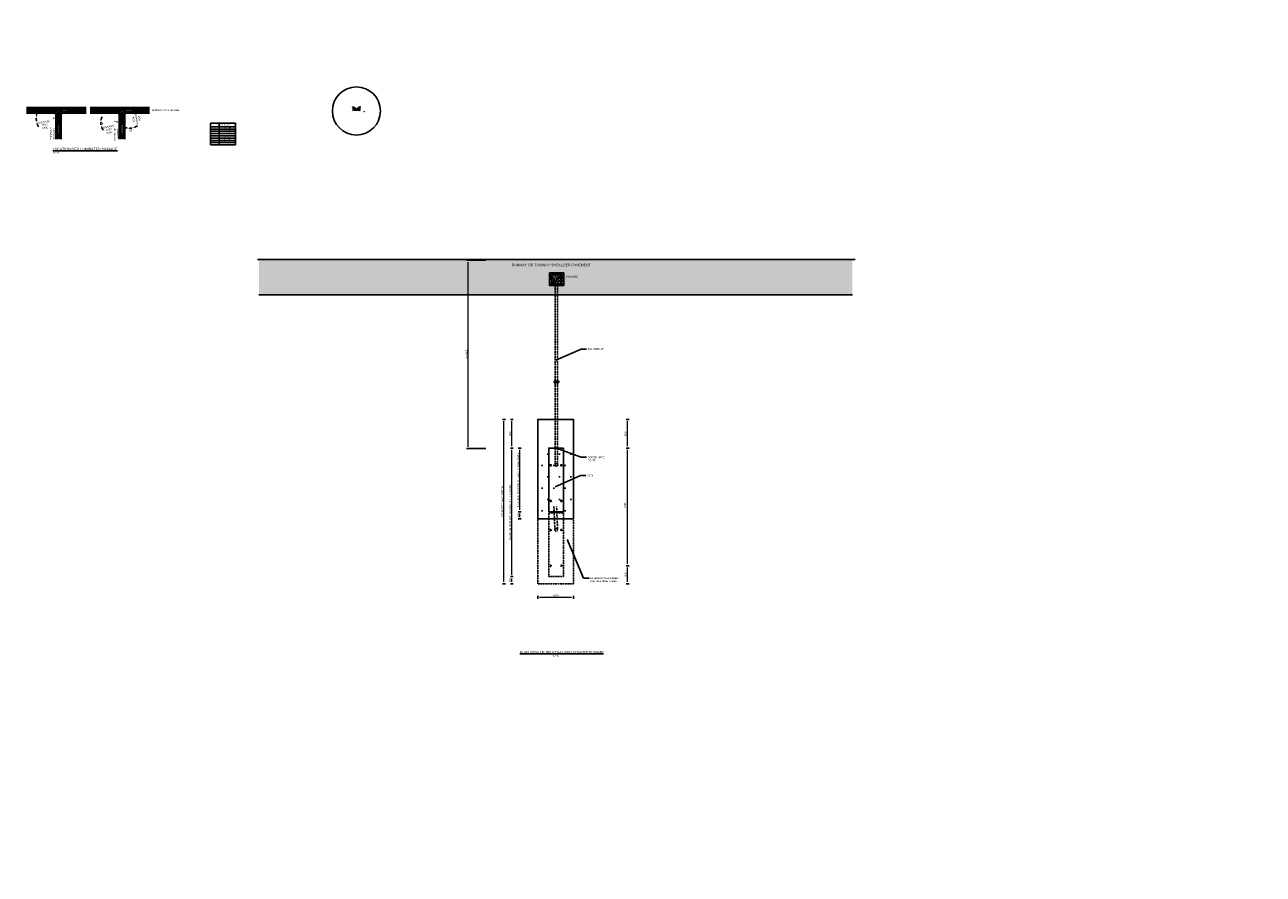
# Model space of a CAD drawing. Header units: metres. Extents: x -4024927 to 10167049, y -539908 to 13839353.
# Tile 167 of 211: x 1397620 to 1432263, y -58471 to -34706. Entities that reach past the tile are written whole.
import ezdxf
from ezdxf import colors
from ezdxf.entities.mleader import LeaderData, LeaderLine
from ezdxf.math import Vec2, Vec3

# ---------------------------------------------------------------- set-up
doc = ezdxf.new("R2010")
doc.units = ezdxf.units.M
for name, pattern in [('CENTERX2', [4, 2.5, -0.5, 0.5, -0.5]), ('CONTINOUS', [0]), ('CONTINUA', [0]), ('CONTIUOUS', [0]), ('DASHED', [0.75, 0.5, -0.25]), ('HIDDEN', [0.375, 0.25, -0.125])]:
    doc.linetypes.add(name, pattern=pattern)
doc.layers.add('.', color=7, linetype='Continuous', plot=False)
for name, color, linetype in [('C-ANNO-DIMS', 1, 'Continuous'), ('C-ANNO-GENF-TEXT-N_25', 2, 'Continuous'), ('C-ANNO-GENF-TEXT-N_35', 3, 'Continuous'), ('C-DETL-BRKL', 1, 'CONTINOUS'), ('C-DETL-DIMS', 2, 'Continuous'), ('C-PAVE-EDGE-RWY-N', 3, 'Continuous'), ('C-UTIL-EDGE-CONC', 4, 'Continuous'), ('C-UTIL-PATT-CONC-DUCT', 1, 'Continuous'), ('CDA1020_airp_light_appr', 2, 'Continuous'), ('CDA1030_airp_light_appr', 3, 'Continuous'), ('E-DETL-GNRL-MISC', 8, 'Continuous'), ('E-GNRL-MISC-PROP', 3, 'Continuous'), ('EL-AGLI-EQUP-PAPI-N-RefEdit0', 1, 'CONTIUOUS'), ('V-PTOS-CL', 1, 'Continuous')]:
    doc.layers.add(name, color=color, linetype=linetype)
doc.styles.add('Arial', font='arial.ttf')
doc.styles.get("Standard").update_dxf_attribs({"font": 'arial.ttf'})
doc.dimstyles.new('DS-100-25', dxfattribs={"dimscale": 100, "dimtxt": 2.5, "dimasz": 2.5, "dimexe": 0, "dimexo": 0, "dimgap": 1, "dimtad": 1, "dimdec": 0, "dimzin": 0, "dimtxsty": 'Standard', "dimblk1": 'DIMARROW', "dimblk2": 'DIMARROW', "dimsah": 1, "dimcen": -3, "dimse1": 1, "dimse2": 1, "dimclrd": 256, "dimclre": 256, "dimclrt": 256, "dimadec": 0, "dimazin": 0, "dimtfac": 1, "dimtdec": 0, "dimtix": 1, "dimtmove": 2, "dimatfit": 3, "dimfxl": 1, "dimtvp": 1.25, "dimarcsym": 0})
pattern_1 = [(95, (1300956.306, 45221.56), (70.047325, 58.77669), [9.525, -104.775]), (40, (1300956.31, 45221.56), (-80.009227, 55.088364), [7.62, -83.82029]), (145.451445, (1300962.14, 45226.46), (-9.9619, 113.86505), [8.095004, -89.04512]), (91.1842, (1300938.35, 45239.52), (110.70512, 80.97671), [14.2875, -157.1625]), (141.63556, (1300947.57, 45246.27), (-3.54331, 171.41338), [12.14251, -133.5678]), (36.18415, (1300938.35, 45239.52), (-3.54331, 171.41338), [11.42998, -125.72987]), (66, (1300951.815, 45244.01), (89.75999, 17.447575), [9.525, -104.775]), (11, (1300951.82, 45244.01), (-43.269963, 86.970597), [7.62, -83.82]), (116.451445, (1300959.295, 45245.465), (46.490026, 104.41817), [8.095004, -89.04497]), (82.5, (1300956.306, 45221.56), (-28.8027345, 30.986707), [0, -82.804, 0, -85.09, 0, -84.1375]), (52.5, (1300956.306, 45221.56), (-11.794864, 59.0435), [0, -48.514, 0, -80.899, 0, -32.0675]), (12.5, (1300936.28, 45201.535), (49.9639315, 45.913098), [0, -31.75, 0, -99.06, 0, -131.445]), (2.5, (1300927.3, 45192.554), (43.381952, 61.361196), [0, -41.275, 0, -65.786, 0, -93.345])]

# ---------------------------------------------------------------- blocks, each defined once
blk = doc.blocks.new('*T99')
at = {"layer": 'C-ANNO-DIMS', "color": 0, "linetype": 'ByBlock', "lineweight": -2, "transparency": 16777216}
for p, q in [((0, 0), (700, 0)), ((0, 0), (0, -611)), ((250, 0), (250, -611)), ((700, 0), (700, -611)), ((0, -104), (700, -104)), ((0, -167), (700, -167)), ((0, -231), (700, -231)), ((0, -294), (700, -294)), ((0, -357), (700, -357)), ((0, -421), (700, -421)), ((0, -484), (700, -484)), ((0, -547), (700, -547)), ((0, -611), (700, -611))]:
    blk.add_line(p, q, dxfattribs=at)
at = {"layer": 'C-ANNO-DIMS', "color": 0, "transparency": 16777216, "char_height": 25, "attachment_point": 5, "style": 'Arial'}
for s, insert, width in [('{\\fArial|b0|i0|c0;Sign Type', (125, -52), 220), ('{\\fArial|b0|i0|c0;4', (125, -326), 220), ('{\\fArial|b0|i0|c0;2', (125, -199), 220), ('{\\fArial|b0|i0|c0;3', (125, -262), 220), ('{\\fArial|b0|i0|c0;1', (125, -136), 220), ('{\\fArial|b0|i0|c0;Concrete Base Width (m)', (475, -52), 420), ('{\\fArial|b0|i0|c0;0.95 - 1.65', (475, -136), 420), ('{\\fArial|b0|i0|c0;2.7 - 3.15', (475, -262), 420), ('{\\fArial|b0|i0|c0;3.2 - 4.15', (475, -326), 420), ('{\\fArial|b0|i0|c0;1.7 - 2.65', (475, -199), 420), ('{\\fArial|b0|i0|c0;5', (125, -389), 220), ('{\\fArial|b0|i0|c0;6', (125, -452), 220), ('{\\fArial|b0|i0|c0;7', (125, -516), 220), ('{\\fArial|b0|i0|c0;8', (125, -579), 220), ('{\\fArial|b0|i0|c0;4.2 - 5.15', (475, -389), 420), ('{\\fArial|b0|i0|c0;5.2 - 6.15', (475, -452), 420), ('{\\fArial|b0|i0|c0;6.2 - 7.45', (475, -516), 420), ('{\\fArial|b0|i0|c0;>7.5', (475, -579), 420)]:
    blk.add_mtext(s, dxfattribs=dict(at, insert=insert, width=width))
blk = doc.blocks.new('DIMARROW')
blk.add_line((0, 0.8), (0, -0.8))
blk.add_lwpolyline([(0, 0, 0, 0.4, 0), (-1, 0, 0, 0, 0), (-0.97, 0, 0, 0, 0)], format="xyseb")
blk = doc.blocks.new('*D405')
at = {"layer": 'C-DETL-DIMS', "lineweight": 15, "transparency": 16777216}
blk.add_line((1412018, -50722), (1412918, -50722), dxfattribs=at)
at = {"layer": 'Defpoints', "color": 0, "transparency": 16777216}
for p in [(1411968, -49739), (1412968, -49739), (1412968, -50722)]:
    blk.add_point(p, dxfattribs=at)
at = {"layer": 'C-DETL-DIMS', "lineweight": 15, "transparency": 16777216, "xscale": 50, "yscale": 50, "zscale": 50, "rotation": 180}
blk.add_blockref('DIMARROW', (1411968, -50722), dxfattribs=at)
at = {"layer": 'C-DETL-DIMS', "lineweight": 15, "transparency": 16777216, "xscale": 50, "yscale": 50, "zscale": 50}
blk.add_blockref('DIMARROW', (1412968, -50722), dxfattribs=at)
at = {"layer": 'C-DETL-DIMS', "transparency": 16777216, "insert": (1412468, -50676), "char_height": 50, "attachment_point": 5, "style": 'Arial'}
blk.add_mtext('1000', dxfattribs=at)
blk = doc.blocks.new('_Dot')
at = {"color": 0, "linetype": 'ByBlock', "lineweight": -2}
blk.add_line((-0.5, 0), (-1, 0), dxfattribs=at)
at = {"color": 0, "linetype": 'ByBlock', "const_width": 0.5}
blk.add_lwpolyline([(-0.25, 0, 1), (0.25, 0, 1)], format="xyb", close=True, dxfattribs=at)
blk = doc.blocks.new('*D423')
at = {"layer": 'C-DETL-DIMS', "lineweight": 15, "transparency": 16777216}
blk.add_line((1414483, -49791), (1414483, -46598), dxfattribs=at)
at = {"layer": 'Defpoints', "color": 0, "transparency": 16777216}
for p in [(1412681, -46548), (1414483, -46548), (1412681, -49841)]:
    blk.add_point(p, dxfattribs=at)
at = {"layer": 'C-DETL-DIMS', "lineweight": 15, "transparency": 16777216, "xscale": 50, "yscale": 50, "zscale": 50}
for p, rotation in [((1414483, -46548), 90), ((1414483, -49841), 270)]:
    blk.add_blockref('DIMARROW', p, dxfattribs=dict(at, rotation=rotation))
at = {"layer": 'C-DETL-DIMS', "transparency": 16777216, "insert": (1414410, -48140), "char_height": 50, "attachment_point": 5, "rotation": 90, "style": 'Arial'}
blk.add_mtext('VAR.', dxfattribs=at)
blk = doc.blocks.new('*D424')
at = {"layer": 'C-DETL-DIMS', "lineweight": 15, "transparency": 16777216}
blk.add_line((1414483, -50293), (1414483, -49891), dxfattribs=at)
at = {"layer": 'Defpoints', "color": 0, "transparency": 16777216}
for p in [(1412959, -49841), (1414483, -49841), (1412852, -50343)]:
    blk.add_point(p, dxfattribs=at)
at = {"layer": 'C-DETL-DIMS', "lineweight": 15, "transparency": 16777216, "xscale": 50, "yscale": 50, "zscale": 50}
for p, rotation in [((1414483, -49841), 90), ((1414483, -50343), 270)]:
    blk.add_blockref('DIMARROW', p, dxfattribs=dict(at, rotation=rotation))
at = {"layer": 'C-DETL-DIMS', "transparency": 16777216, "insert": (1414424, -50093), "char_height": 50, "attachment_point": 5, "rotation": 90, "style": 'Arial'}
blk.add_mtext('500', dxfattribs=at)
blk = doc.blocks.new('*D425')
at = {"layer": 'C-DETL-DIMS', "lineweight": 15, "transparency": 16777216}
blk.add_line((1414483, -46498), (1414483, -45798), dxfattribs=at)
at = {"layer": 'Defpoints', "color": 0, "transparency": 16777216}
for p in [(1412459, -45748), (1414483, -45748), (1412483, -46548)]:
    blk.add_point(p, dxfattribs=at)
at = {"layer": 'C-DETL-DIMS', "lineweight": 15, "transparency": 16777216, "xscale": 50, "yscale": 50, "zscale": 50}
for p, rotation in [((1414483, -45748), 90), ((1414483, -46548), 270)]:
    blk.add_blockref('DIMARROW', p, dxfattribs=dict(at, rotation=rotation))
at = {"layer": 'C-DETL-DIMS', "transparency": 16777216, "insert": (1414421, -46148), "char_height": 50, "attachment_point": 5, "rotation": 90, "style": 'Arial'}
blk.add_mtext('800', dxfattribs=at)
blk = doc.blocks.new('*D426')
at = {"layer": 'C-DETL-DIMS', "lineweight": 15, "transparency": 16777216}
blk.add_line((1411245, -50093), (1411245, -46598), dxfattribs=at)
at = {"layer": 'Defpoints', "color": 0, "transparency": 16777216}
for p in [(1411245, -46548), (1412485, -46548), (1412485, -50143)]:
    blk.add_point(p, dxfattribs=at)
at = {"layer": 'C-DETL-DIMS', "lineweight": 15, "transparency": 16777216, "xscale": 50, "yscale": 50, "zscale": 50}
for p, rotation in [((1411245, -46548), 90), ((1411245, -50143), 270)]:
    blk.add_blockref('DIMARROW', p, dxfattribs=dict(at, rotation=rotation))
at = {"layer": 'C-DETL-DIMS', "transparency": 16777216, "insert": (1411199, -48345), "char_height": 50, "width": 1765.2, "attachment_point": 5, "rotation": 90, "style": 'Arial'}
blk.add_mtext('MAXIMUM SIGN WIDTH FOR MULTIPLE SIGNS', dxfattribs=at)
blk = doc.blocks.new('*D427')
at = {"layer": 'C-DETL-DIMS', "lineweight": 15, "transparency": 16777216}
blk.add_line((1411024, -50293), (1411024, -45798), dxfattribs=at)
at = {"layer": 'Defpoints', "color": 0, "transparency": 16777216}
for p in [(1411024, -45748), (1411968, -45748), (1411968, -50343)]:
    blk.add_point(p, dxfattribs=at)
at = {"layer": 'C-DETL-DIMS', "lineweight": 15, "transparency": 16777216, "xscale": 50, "yscale": 50, "zscale": 50}
for p, rotation in [((1411024, -45748), 90), ((1411024, -50343), 270)]:
    blk.add_blockref('DIMARROW', p, dxfattribs=dict(at, rotation=rotation))
at = {"layer": 'C-DETL-DIMS', "transparency": 16777216, "insert": (1410978, -48045), "char_height": 50, "attachment_point": 5, "rotation": 90, "style": 'Arial'}
blk.add_mtext('CONCRETE BASE WIDTH', dxfattribs=at)
blk = doc.blocks.new('*D428')
at = {"layer": 'C-DETL-DIMS', "lineweight": 15, "transparency": 16777216}
blk.add_line((1411245, -50293), (1411245, -50193), dxfattribs=at)
at = {"layer": 'Defpoints', "color": 0, "transparency": 16777216}
for p in [(1411245, -50143), (1412279, -50143), (1411968, -50343)]:
    blk.add_point(p, dxfattribs=at)
at = {"layer": 'C-DETL-DIMS', "lineweight": 15, "transparency": 16777216, "xscale": 50, "yscale": 50, "zscale": 50}
for p, rotation in [((1411245, -50143), 90), ((1411245, -50343), 270)]:
    blk.add_blockref('DIMARROW', p, dxfattribs=dict(at, rotation=rotation))
at = {"layer": 'C-DETL-DIMS', "transparency": 16777216, "insert": (1411200, -50243), "char_height": 50, "attachment_point": 5, "rotation": 90, "style": 'Arial'}
blk.add_mtext('200', dxfattribs=at)
blk = doc.blocks.new('*D429')
at = {"layer": 'C-DETL-DIMS', "lineweight": 15, "transparency": 16777216}
blk.add_line((1411245, -46498), (1411245, -45798), dxfattribs=at)
at = {"layer": 'Defpoints', "color": 0, "transparency": 16777216}
for p in [(1411245, -45748), (1412468, -45748), (1412279, -46548)]:
    blk.add_point(p, dxfattribs=at)
at = {"layer": 'C-DETL-DIMS', "lineweight": 15, "transparency": 16777216, "xscale": 50, "yscale": 50, "zscale": 50}
for p, rotation in [((1411245, -45748), 90), ((1411245, -46548), 270)]:
    blk.add_blockref('DIMARROW', p, dxfattribs=dict(at, rotation=rotation))
at = {"layer": 'C-DETL-DIMS', "transparency": 16777216, "insert": (1411200, -46148), "char_height": 50, "attachment_point": 5, "rotation": 90, "style": 'Arial'}
blk.add_mtext('800', dxfattribs=at)
blk = doc.blocks.new('*D412')
at = {"layer": 'C-DETL-DIMS', "lineweight": 15, "transparency": 16777216}
blk.add_line((1411466, -48279), (1411466, -46598), dxfattribs=at)
at = {"layer": 'Defpoints', "color": 0, "transparency": 16777216}
for p in [(1411466, -46548), (1412712, -46548), (1412690, -48329)]:
    blk.add_point(p, dxfattribs=at)
at = {"layer": 'C-DETL-DIMS', "lineweight": 15, "transparency": 16777216, "xscale": 50, "yscale": 50, "zscale": 50}
for p, rotation in [((1411466, -46548), 90), ((1411466, -48329), 270)]:
    blk.add_blockref('DIMARROW', p, dxfattribs=dict(at, rotation=rotation))
at = {"layer": 'C-DETL-DIMS', "transparency": 16777216, "insert": (1411420, -47438), "char_height": 50, "width": 1765.2, "attachment_point": 5, "rotation": 90, "style": 'Arial'}
blk.add_mtext('MAXIMUM SIGN WIDTH FOR A SINGLE SIGNS', dxfattribs=at)
blk = doc.blocks.new('*D413')
at = {"layer": 'C-DETL-DIMS', "lineweight": 15, "transparency": 16777216}
blk.add_line((1411466, -48479), (1411466, -48379), dxfattribs=at)
at = {"layer": 'Defpoints', "color": 0, "transparency": 16777216}
for p in [(1411466, -48329), (1412506, -48329), (1412195, -48529)]:
    blk.add_point(p, dxfattribs=at)
at = {"layer": 'C-DETL-DIMS', "lineweight": 15, "transparency": 16777216, "xscale": 50, "yscale": 50, "zscale": 50}
for p, rotation in [((1411466, -48329), 90), ((1411466, -48529), 270)]:
    blk.add_blockref('DIMARROW', p, dxfattribs=dict(at, rotation=rotation))
at = {"layer": 'C-DETL-DIMS', "transparency": 16777216, "insert": (1411421, -48429), "char_height": 50, "attachment_point": 5, "rotation": 90, "style": 'Arial'}
blk.add_mtext('200', dxfattribs=at)
blk = doc.blocks.new('*D414')
at = {"layer": 'C-DETL-DIMS', "lineweight": -2, "transparency": 16777216}
for p, q in [((1410519, -41296), (1410019, -41296)), ((1410519, -46562), (1410019, -46562))]:
    blk.add_line(p, q, dxfattribs=at)
at = {"layer": 'C-DETL-DIMS', "lineweight": 15, "transparency": 16777216}
blk.add_line((1410019, -46512), (1410019, -41346), dxfattribs=at)
at = {"layer": 'Defpoints', "color": 0, "transparency": 16777216}
for p in [(1410019, -41296), (1410550, -41296), (1414043, -46562)]:
    blk.add_point(p, dxfattribs=at)
at = {"layer": 'C-DETL-DIMS', "lineweight": 15, "transparency": 16777216, "xscale": 50, "yscale": 50, "zscale": 50}
for p, rotation in [((1410019, -41296), 90), ((1410019, -46562), 270)]:
    blk.add_blockref('DIMARROW', p, dxfattribs=dict(at, rotation=rotation))
at = {"layer": 'C-DETL-DIMS', "transparency": 16777216, "insert": (1409974, -43929), "char_height": 50, "attachment_point": 5, "rotation": 90, "style": 'Arial', "bg_fill": 3, "box_fill_scale": 1.1, "bg_fill_color": 256, "bg_fill_true_color": 13158600, "bg_fill_transparency": 0}
blk.add_mtext('VARIES', dxfattribs=at)

msp = doc.modelspace()

# ---------------------------------------------------------------- hatches: boundary and pattern name
at = {"layer": '.', "ltscale": 0.5}
h = msp.add_hatch(dxfattribs=at)
h.set_pattern_fill('AR-CONC', color=253, scale=0.5, angle=45)
h.set_pattern_definition(pattern_1)
h.paths.add_polyline_path([(1412694.69, -41999.62), (1412694.69, -41647.36), (1412298.08, -41647.36), (1412298.08, -41999.62)])
h.paths.add_polyline_path([(1412350.7, -41953.11), (1412350.7, -41692.89), (1412629.28, -41692.89), (1412629.28, -41953.11)], flags=0)
h.paths.add_polyline_path([(1412350.7, -41953.11), (1412629.28, -41953.11), (1412629.28, -41692.89)], flags=16)
h.paths.add_polyline_path([(1412629.28, -41692.89), (1412350.7, -41692.89), (1412350.7, -41953.11)], flags=0)
h = msp.add_hatch(dxfattribs=at)
h.set_pattern_fill('AR-CONC', color=253, scale=0.5, angle=45)
h.set_pattern_definition(pattern_1)
h.paths.add_polyline_path([(1412350.7, -41953.11), (1412629.28, -41953.11), (1412629.28, -41692.89)])
h = msp.add_hatch(color=254)
h.dxf.hatch_style = 1
h.paths.add_polyline_path([(1404171.87, -42262.04), (1420773.63, -42262.04), (1420773.63, -41277.74), (1404171.87, -41277.74)])
at = {"layer": 'C-UTIL-PATT-CONC-DUCT', "lineweight": -2}
h = msp.add_hatch(dxfattribs=at)
h.set_pattern_fill('DOTS', color=256, scale=200, style=0)
h.set_pattern_definition([(0, (1363837.1, -94662.45), (158.75, 317.5), [0, -317.5])])
h.paths.add_polyline_path([(1412967.95, -48528.62), (1411967.95, -48528.62), (1411967.95, -46528.62), (1412967.95, -46528.62)])
edge = h.paths.add_edge_path(flags=16)
edge.add_arc((1412167.95, -47528.62), 25, 0, 360)

# ---------------------------------------------------------------- linework, layer by layer
msp.add_circle((1406897.2, -37118.31), 672.95)
at = {"color": 1}
for centre in [(1398433.6, -37318.78), (1407113.2, -37138.11), (1400206.46, -37426.78)]:
    msp.add_circle(centre, 0.937, dxfattribs=at)
at = {"color": 1, "linetype": 'DASHED', "ltscale": 35}
for centre, start, end in [((1406785.6, -37118.31), 0, 90), ((1407008.8, -37118.31), 90, 180)]:
    msp.add_arc(centre, 111.6, start, end, dxfattribs=at)
at = {"color": 1}
for centre, radius, start, end in [((1406785.6, -37118.31), 72, 0, 90), ((1407008.8, -37118.31), 72, 90, 180), ((1398433.6, -37318.78), 492.53, 180, 190), ((1398433.6, -37318.78), 492.53, 160.713229, 170.356615), ((1400122.11, -37440.06), 376.24, 154.730494, 167.365247), ((1406785.6, -37118.31), 34.2, 0, 90), ((1407008.8, -37118.31), 34.2, 90, 180), ((1398433.6, -37318.78), 492.53, 199.643385, 209.286771), ((1400122.11, -37440.06), 376.24, 180, 190), ((1400122.11, -37440.06), 376.24, 202.634753, 215.269506), ((1400553.86, -37234.18), 367.37, 244.117445, 257.058722), ((1400553.86, -37234.18), 367.37, 270, 280), ((1400553.86, -37234.18), 367.37, 292.941278, 305.882555)]:
    msp.add_arc(centre, radius, start, end, dxfattribs=at)
for points in [[(1397961.78, -37237.44), (1397934.28, -37235.12), (1397941.07, -37318.78)], [(1397956.39, -37487.89), (1397983.07, -37480.83), (1397948.55, -37404.31)], [(1399768.7, -37359.28), (1399741.27, -37356.24), (1399745.87, -37440.06)], [(1400123.66, -37400.58), (1400123.66, -37428.18), (1400206.46, -37414.38)], [(1400343.26, -37400.58), (1400343.26, -37428.18), (1400260.46, -37414.38)], [(1399761.61, -37588.73), (1399788.1, -37580.98), (1399751.59, -37505.39)], [(1400473.14, -37578.51), (1400470.03, -37605.93), (1400553.86, -37601.55)], [(1400700.96, -37585.73), (1400693.14, -37559.26), (1400617.65, -37595.97)]]:
    msp.add_solid(points, dxfattribs=at)
at = {"layer": 'C-DETL-BRKL'}
msp.add_line((1404131.71, -41277.74), (1420846.7, -41277.74), dxfattribs=at)
at = {"layer": 'C-PAVE-EDGE-RWY-N'}
msp.add_lwpolyline([(1404171.87, -42262.04), (1420773.63, -42262.04)], dxfattribs=at)
at = {"layer": 'C-UTIL-EDGE-CONC'}
msp.add_lwpolyline([(1412967.95, -48528.62), (1411967.95, -48528.62), (1411967.95, -45747.66), (1412967.95, -45747.66)], close=True, dxfattribs=at)
at = {"layer": 'CDA1020_airp_light_appr', "color": 3}
msp.add_lwpolyline([(1412690.42, -46547.66), (1412690.42, -48328.62), (1412278.7, -48328.62), (1412278.7, -46547.66)], close=True, dxfattribs=at)
at = {"layer": 'CDA1030_airp_light_appr'}
for centre in [(1412332.27, -47028.79), (1412630.02, -47028.79), (1412332.27, -48026.74), (1412630.02, -48026.74)]:
    msp.add_circle(centre, 18, dxfattribs=at)
at = {"layer": 'E-DETL-GNRL-MISC', "color": 2}
for points in [[(1397672.44, -37025.38), (1399337.84, -37025.38)], [(1397672.44, -37063.18), (1399337.84, -37063.18)], [(1399445.29, -37025.38), (1401110.7, -37025.38)], [(1399445.29, -37063.18), (1401110.7, -37063.18)], [(1397672.44, -37180.18), (1398453.4, -37180.18)], [(1398487.6, -37214.38), (1398487.6, -37906.74)], [(1398642.4, -37214.38), (1398642.4, -37906.74)], [(1398676.6, -37180.18), (1399337.84, -37180.18)], [(1399445.29, -37180.18), (1400226.26, -37180.18)], [(1400260.46, -37214.38), (1400260.46, -37906.74)], [(1400415.26, -37214.38), (1400415.26, -37906.74)], [(1400449.46, -37180.18), (1401110.7, -37180.18)]]:
    msp.add_lwpolyline(points, dxfattribs=at)
at = {"layer": 'E-DETL-GNRL-MISC', "color": 2, "linetype": 'CENTERX2'}
for points in [[(1397672.44, -37102.78), (1399337.84, -37102.78)], [(1399445.29, -37102.78), (1401110.7, -37102.78)]]:
    msp.add_lwpolyline(points, dxfattribs=at)
at = {"layer": 'E-DETL-GNRL-MISC', "color": 2}
for points in [[(1397672.44, -37142.38), (1398453.4, -37142.38, -0.41421356), (1398525.4, -37214.38), (1398525.4, -37906.74)], [(1398487.6, -37214.38, 0.41421356), (1398453.4, -37180.18)], [(1399337.84, -37142.38), (1398676.6, -37142.38, 0.41421356), (1398604.6, -37214.38), (1398604.6, -37906.74)], [(1398676.6, -37180.18, 0.41421356), (1398642.4, -37214.38)], [(1399445.29, -37142.38), (1400226.26, -37142.38, -0.41421356), (1400298.26, -37214.38), (1400298.26, -37906.74)], [(1400260.46, -37214.38, 0.41421356), (1400226.26, -37180.18)], [(1401110.7, -37142.38), (1400449.46, -37142.38, 0.41421356), (1400377.46, -37214.38), (1400377.46, -37906.74)], [(1400449.46, -37180.18, 0.41421356), (1400415.26, -37214.38)]]:
    msp.add_lwpolyline(points, format="xyb", dxfattribs=at)
at = {"layer": 'E-DETL-GNRL-MISC', "color": 2, "linetype": 'CENTERX2'}
for points in [[(1398565, -37214.38, 0.41421356), (1398453.4, -37102.78)], [(1398676.6, -37102.78, 0.41421356), (1398565, -37214.38), (1398565, -37906.74)], [(1400337.86, -37214.38, 0.41421356), (1400226.26, -37102.78)], [(1400449.46, -37102.78, 0.41421356), (1400337.86, -37214.38), (1400337.86, -37906.74)]]:
    msp.add_lwpolyline(points, format="xyb", dxfattribs=at)
at = {"layer": 'E-GNRL-MISC-PROP', "linetype": 'HIDDEN'}
for p, q in [((1412460.31, -44673.23), (1412460.31, -41999.62)), ((1412523.27, -44673.23), (1412523.27, -41999.62)), ((1412460.31, -46999.44), (1412460.31, -44712.54)), ((1412523.27, -46999.44), (1412523.27, -44712.54))]:
    msp.add_line(p, q, dxfattribs=at)
at = {"layer": 'E-GNRL-MISC-PROP'}
for p, q in [((1412460.31, -44836.55), (1412460.31, -44712.54)), ((1412523.27, -44836.55), (1412523.27, -44712.54))]:
    msp.add_line(p, q, dxfattribs=at)
at = {"layer": 'E-GNRL-MISC-PROP', "color": 251, "linetype": 'HIDDEN'}
for p, q in [((1412451.22, -48842.89), (1412420.28, -48187.55)), ((1412526.77, -48839.32), (1412495.83, -48183.98))]:
    msp.add_line(p, q, dxfattribs=at)
at = {"layer": 'E-GNRL-MISC-PROP'}
msp.add_lwpolyline([(1412428.83, -44673.23), (1412554.75, -44673.23), (1412554.75, -44712.54), (1412428.83, -44712.54)], close=True, dxfattribs=at)
at = {"layer": 'E-GNRL-MISC-PROP', "color": 251, "linetype": 'HIDDEN'}
for points in [[(1412690.42, -48362.14), (1412690.42, -50143.1), (1412278.7, -50143.1), (1412278.7, -48362.14)], [(1412967.95, -50343.1), (1411967.95, -50343.1), (1411967.95, -48528.62), (1412967.95, -48528.62)]]:
    msp.add_lwpolyline(points, close=True, dxfattribs=at)
for centre, radius in [((1412332.27, -48843.28), 18), ((1412488.68, -48834.93), 37.85), ((1412630.02, -48843.28), 18), ((1412332.27, -49841.22), 18), ((1412630.02, -49841.22), 18)]:
    msp.add_circle(centre, radius, dxfattribs=at)
at = {"layer": 'V-PTOS-CL', "color": 4, "ltscale": 0.5}
msp.add_line((1412350.7, -41953.11), (1412629.28, -41692.89), dxfattribs=at)
for points in [[(1412298.08, -41647.36), (1412694.69, -41647.36), (1412694.69, -41999.62), (1412298.08, -41999.62)], [(1412350.7, -41692.89), (1412629.28, -41692.89), (1412629.28, -41953.11), (1412350.7, -41953.11)]]:
    msp.add_lwpolyline(points, close=True, dxfattribs=at)
at = {"layer": 'V-PTOS-CL', "color": 3, "ltscale": 0.5}
msp.add_circle((1412491.79, -47020.45), 37.85, dxfattribs=at)

# ---------------------------------------------------------------- block references
msp.add_blockref('*T99', (1402812.09, -37455.61))

# ---------------------------------------------------------------- texts
at = {"color": 1, "linetype": 'CONTINUA', "style": 'Arial'}
msp.add_text('RUNWAY CENTRELINE', height=50, dxfattribs=at).set_placement((1401174.14, -37120.17))
at = {"color": 1, "char_height": 50, "attachment_point": 5, "style": 'Arial'}
for insert, rotation in [((1397978.39, -37356.73), 272.337436), ((1399782.64, -37462.65), 272.337436), ((1400594.09, -37659.96), 3.134532)]:
    msp.add_mtext('15°', dxfattribs=dict(at, insert=insert, rotation=rotation))
at = {"color": 1, "linetype": 'CONTINUA', "char_height": 50, "attachment_point": 1, "style": 'Arial'}
for s, insert, width, rotation in [('\\pxqc;SIGNAGE TEXT SIDE', (1398035.67, -37421.65), 244.7905, 10.079826), ('\\pxqc;SIDE\\PSIGNAGE TEXT', (1400673.99, -37574.52), 435.1976, 100.079826), ('\\pxqc;EDGELINE TAXIWAY', (1398326.56, -37824.34), 144, 90), ('\\pxqc;SIGNAGE TEXT SIDE', (1399831.47, -37553.39), 244.7905, 10.079826), ('\\pxqc;EDGELINE TAXIWAY', (1400114.32, -37838.22), 144, 90)]:
    msp.add_mtext(s, dxfattribs=dict(at, insert=insert, width=width, rotation=rotation))
at = {"layer": 'C-ANNO-GENF-TEXT-N_25', "attachment_point": 1, "style": 'Arial'}
for s, insert, char_height, width in [('{\\C1;RUNWAY OR TAXIWAY SHOULDER PAVEMENT}', (1411237.43, -41390.78), 70, 5029.2725), ('{\\C1;MANHOLE}', (1412755.24, -41728.96), 50, 2734.7827)]:
    msp.add_mtext(s, dxfattribs=dict(at, insert=insert, char_height=char_height, width=width))
at = {"layer": 'C-ANNO-GENF-TEXT-N_35', "char_height": 50, "attachment_point": 1, "style": 'Arial'}
for s, insert, width in [('\\pxql;{\\fArial|b0|i0|c0|p34;\\H1.4x;\\LLOCATION OF ILLUMINATED SIGNAGE\\P\\pq*;\\H0.71429x;\\l\\C1;N.T.S}', (1398402.29, -38148.96), 2293.2031), ('{\\H1.4x;\\LPLAN VIEW OF DELETHALISED CONCRETE RAMP\\H0.71429x;\\l\\P                                               \\C1;N.T.S}', (1411467.83, -52222.79), 2561.169)]:
    msp.add_mtext(s, dxfattribs=dict(at, insert=insert, width=width))

# ---------------------------------------------------------------- dimensions: what is measured, and where the dimension line sits
at = {"layer": 'C-DETL-DIMS'}
for base, p1, p2, text, picture, middle in [((1411023.92, -45747.66), (1411967.95, -50343.1), (1411967.95, -45747.66), 'CONCRETE BASE WIDTH', '*D427', (1410978.05, -48045.38)), ((1411245.11, -46547.66), (1412484.56, -50143.1), (1412484.56, -46547.66), 'MAXIMUM SIGN WIDTH FOR MULTIPLE SIGNS', '*D426', (1411199.24, -48345.38)), ((1411466.3, -46547.66), (1412690.42, -48328.62), (1412712.1, -46547.66), 'MAXIMUM SIGN WIDTH FOR A SINGLE SIGNS', '*D412', (1411420.43, -47438.14))]:
    dim = msp.add_linear_dim(base=base, p1=p1, p2=p2, angle=90, text=text, dimstyle='DS-100-25', override={"dimscale": 20, "dimtxsty": 'Arial', "dimlwd": 15}, dxfattribs=at)
    dim.commit()
    dim.dimension.update_dxf_attribs({"geometry": picture, "text_midpoint": middle})
for base, p1, p2, picture, middle in [((1411245.11, -45747.66), (1412278.7, -46547.66), (1412467.95, -45747.66), '*D429', (1411199.58, -46147.66)), ((1411466.3, -48328.62), (1412195.5, -48528.62), (1412506.24, -48328.62), '*D413', (1411420.77, -48428.62)), ((1411245.11, -50143.1), (1411967.95, -50343.1), (1412278.7, -50143.1), '*D428', (1411199.58, -50243.1))]:
    dim = msp.add_linear_dim(base=base, p1=p1, p2=p2, angle=90, dimstyle='DS-100-25', override={"dimscale": 20, "dimtxsty": 'Arial', "dimlwd": 15}, dxfattribs=at)
    dim.commit()
    dim.dimension.update_dxf_attribs({"geometry": picture, "text_midpoint": middle})
dim = msp.add_linear_dim(base=(1414482.79, -45747.66), p1=(1412482.51, -46547.66), p2=(1412458.67, -45747.66), angle=90, dimstyle='DS-100-25', override={"dimscale": 20, "dimasz": 2.5, "dimtxsty": 'Arial', "dimlwd": 15}, dxfattribs=at)
dim.commit()
dim.dimension.update_dxf_attribs({"geometry": '*D425', "text_midpoint": (1414420.54, -46147.66), "dimtype": 160})
for base, p1, p2, text, override, picture, middle in [((1414482.79, -46547.66), (1412681.14, -49841.22), (1412681.14, -46547.66), 'VAR.', {"dimscale": 20, "dimasz": 2.5, "dimtxsty": 'Arial', "dimlwd": 15}, '*D423', (1414410.47, -48140.13)), ((1414482.79, -49841.22), (1412852.39, -50343.1), (1412958.67, -49841.22), '500', {"dimscale": 20, "dimtxt": 2.5, "dimasz": 2.5, "dimtxsty": 'Arial', "dimlwd": 15}, '*D424', (1414424.23, -50093.38))]:
    dim = msp.add_linear_dim(base=base, p1=p1, p2=p2, angle=90, text=text, dimstyle='DS-100-25', override=override, dxfattribs=at)
    dim.commit()
    dim.dimension.update_dxf_attribs({"geometry": picture, "text_midpoint": middle, "dimtype": 160})
dim = msp.add_linear_dim(base=(1412967.95, -50721.54), p1=(1411967.95, -49739.07), p2=(1412967.95, -49739.07), dimstyle='DS-100-25', override={"dimscale": 20, "dimtxsty": 'Arial', "dimlwd": 15}, dxfattribs=at)
dim.commit()
dim.dimension.update_dxf_attribs({"geometry": '*D405', "text_midpoint": (1412467.95, -50676.01)})

# ---------------------------------------------------------------- leaders
at = {"layer": 'C-ANNO-GENF-TEXT-N_25'}
ml = msp.add_multileader_mtext('Standard', dxfattribs=at)
ml.set_content('{\\C2;50ø CONDUIT}', color=256, style='Arial')
ml.set_leader_properties()
ml.set_arrow_properties(name='DOT')
ml.build(insert=Vec2(0, 0))
ml.multileader.update_dxf_attribs({"text_right_attachment_type": 6, "arrow_head_size": 50})
ctx = ml.context
ctx.base_point, ctx.char_height, ctx.arrow_head_size, ctx.landing_gap_size, ctx.plane_origin = Vec3(1413336.68, -43778.09), 50, 50, 30, Vec3(1412805.81, -45651.31)
ctx.right_attachment = 6
notes = []
notes.append((ctx, [(0, (1, 1, 0), (1413180.41, -43778.09), (1, 0), 156.26, [(0, [(1412490.9, -44085.4)], 0, [])])]))
ctx.mtext.insert, ctx.mtext.width, ctx.mtext.flow_direction = Vec3(1413366.68, -43751.74), 509.5456, 5
ml = msp.add_multileader_mtext('Standard', dxfattribs=at)
ml.set_content('{\\C2;COORDINATE POINT}', color=256, style='Arial')
ml.set_leader_properties()
ml.set_arrow_properties(name='DOT')
ml.build(insert=Vec2(0, 0))
ml.multileader.update_dxf_attribs({"text_right_attachment_type": 6, "arrow_head_size": 50})
ctx = ml.context
ctx.base_point, ctx.char_height, ctx.arrow_head_size, ctx.landing_gap_size, ctx.plane_origin = Vec3(1413336.88, -46807.47), 50, 50, 30, Vec3(1412806.01, -48113.87)
ctx.right_attachment = 6
notes.append((ctx, [(0, (1, 1, 0), (1413180.61, -46807.47), (1, 0), 156.26, [(0, [(1412491.1, -46547.96)], 0, [])])]))
ctx.mtext.insert, ctx.mtext.width, ctx.mtext.flow_direction = Vec3(1413366.88, -46782.04), 258.786, 5
ml = msp.add_multileader_mtext('Standard', dxfattribs=at)
ml.set_content('{\\C2;SIGN }', color=256, style='Arial')
ml.set_leader_properties()
ml.set_arrow_properties(name='DOT')
ml.build(insert=Vec2(0, 0))
ml.multileader.update_dxf_attribs({"text_right_attachment_type": 6, "arrow_head_size": 50})
ctx = ml.context
ctx.base_point, ctx.char_height, ctx.arrow_head_size, ctx.landing_gap_size, ctx.plane_origin = Vec3(1413318.95, -47318.67), 50, 50, 30, Vec3(1412788.08, -49191.89)
ctx.right_attachment = 6
notes.append((ctx, [(0, (1, 1, 0), (1413162.68, -47318.67), (1, 0), 156.26, [(0, [(1412473.17, -47625.98)], 0, [])])]))
ctx.mtext.insert, ctx.mtext.flow_direction = Vec3(1413348.95, -47293.24), 5
for ctx, leaders in notes:
    for number, flags, end, landing, length, lines in leaders:
        leader = LeaderData()
        leader.index, (leader.has_last_leader_line, leader.has_dogleg_vector, leader.attachment_direction) = number, flags
        leader.last_leader_point, leader.dogleg_vector, leader.dogleg_length = Vec3(end), Vec3(landing), length
        for number, points, colour, breaks in lines:
            line = LeaderLine()
            line.index, line.vertices, line.color, line.breaks = number, Vec3.list(points), colors.encode_raw_color(colour), breaks
            leader.lines.append(line)
        ctx.leaders.append(leader)

# ---------------------------------------------------------------- next in the draw order: dimensions: what is measured, and where the dimension line sits
at = {"layer": 'C-DETL-DIMS'}
dim = msp.add_linear_dim(base=(1410019.46, -41295.68), p1=(1414042.54, -46562.46), p2=(1410550.01, -41295.68), angle=90, text='VARIES', dimstyle='DS-100-25', override={"dimscale": 20, "dimtxsty": 'Arial', "dimse1": 0, "dimse2": 0, "dimfxl": 25, "dimfxlon": 1, "dimtfill": 1, "dimlwd": 15}, dxfattribs=at)
dim.commit()
dim.dimension.update_dxf_attribs({"geometry": '*D414', "text_midpoint": (1409973.61, -43929.07)})

# ---------------------------------------------------------------- next in the draw order: leaders
at = {"layer": 'C-ANNO-GENF-TEXT-N_25'}
ml = msp.add_multileader_mtext('Standard', dxfattribs=at)
ml.set_content('{\\C2;EXTENSION REQUIRED FOR MULTIPLE SIGNS}', color=256, style='Arial')
ml.set_leader_properties()
ml.set_arrow_properties(name='DOT')
ml.build(insert=Vec2(0, 0))
ml.multileader.update_dxf_attribs({"text_right_attachment_type": 6, "arrow_head_size": 50})
ctx = ml.context
ctx.base_point, ctx.char_height, ctx.arrow_head_size, ctx.landing_gap_size, ctx.plane_origin = Vec3(1413403.27, -50187.17), 50, 50, 30, Vec3(1413117.75, -50689.8)
ctx.right_attachment = 6
notes = []
notes.append((ctx, [(0, (1, 1, 0), (1413247.01, -50187.17), (1, 0), 156.26, [(0, [(1412802.83, -49123.89)], 0, [])])]))
ctx.mtext.insert, ctx.mtext.width, ctx.mtext.flow_direction = Vec3(1413433.27, -50161.74), 791.9314, 5
ctx.mtext.has_bg_fill, ctx.mtext.bg_color, ctx.mtext.bg_scale_factor, ctx.mtext.bg_transparency, ctx.mtext.use_window_bg_color = 1, -1027028792, 1.5, 0, 1
for ctx, leaders in notes:
    for number, flags, end, landing, length, lines in leaders:
        leader = LeaderData()
        leader.index, (leader.has_last_leader_line, leader.has_dogleg_vector, leader.attachment_direction) = number, flags
        leader.last_leader_point, leader.dogleg_vector, leader.dogleg_length = Vec3(end), Vec3(landing), length
        for number, points, colour, breaks in lines:
            line = LeaderLine()
            line.index, line.vertices, line.color, line.breaks = number, Vec3.list(points), colors.encode_raw_color(colour), breaks
            leader.lines.append(line)
        ctx.leaders.append(leader)

# ---------------------------------------------------------------- next in the draw order: linework, layer by layer
at = {"layer": 'EL-AGLI-EQUP-PAPI-N-RefEdit0'}
msp.add_arc((3071061.1, 6743365.78), 7095987.63, 260.537675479, 260.537675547, dxfattribs=at)

doc.saveas('drawing.dxf')
